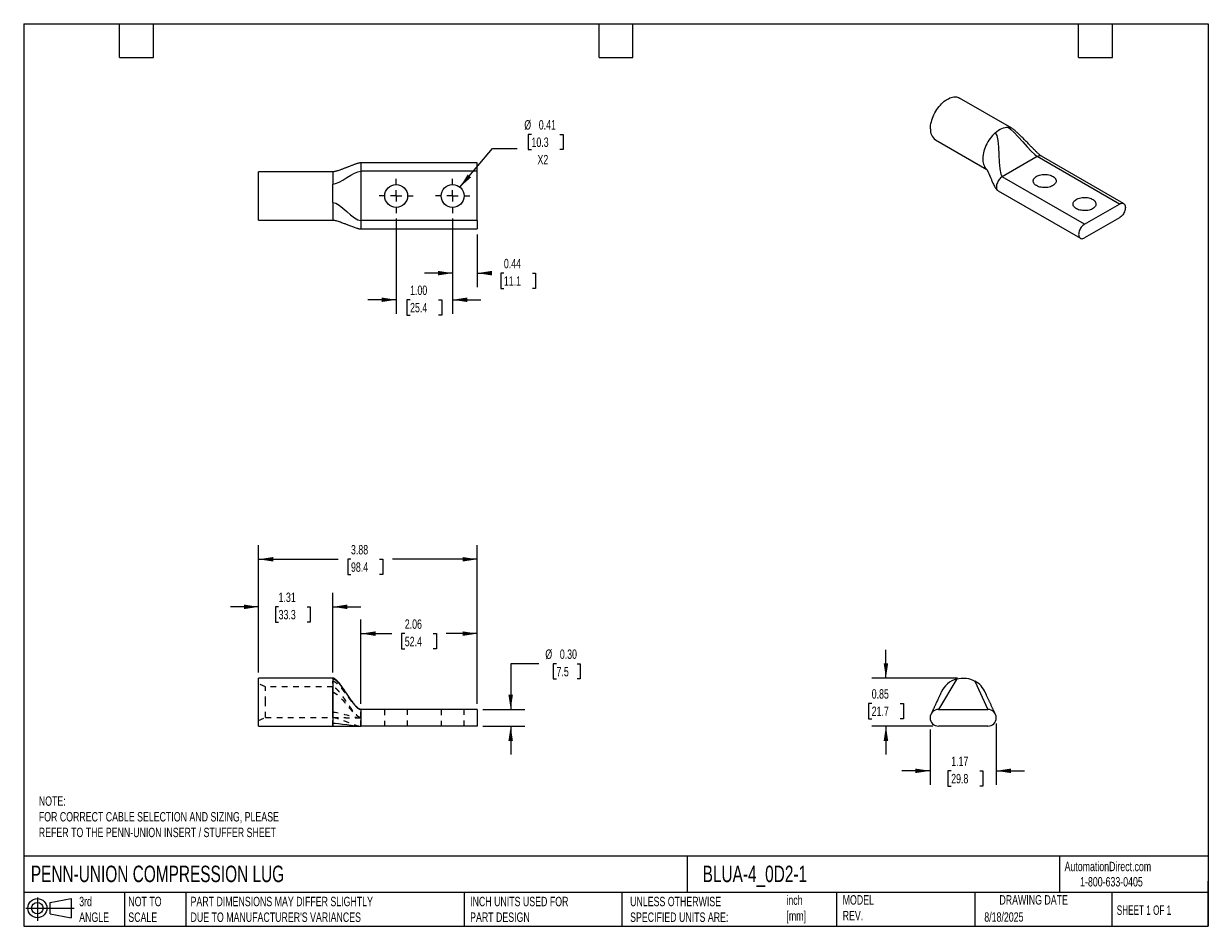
# Model space of a CAD drawing. Header units: inches. Extents: x 0.5 to 21.5, y 0.5 to 16.5.
import ezdxf

# ---------------------------------------------------------------- set-up
doc = ezdxf.new("R2010")
doc.units = ezdxf.units.IN
doc.header["$LTSCALE"] = 2
doc.header["$MEASUREMENT"] = 0
for name, pattern in [('SLD-Center', [0.75, 0.6, -0.05, 0.05, -0.05]), ('SLD-Dashed', [0.075, 0.05, -0.025]), ('SLD-Solid', [0])]:
    doc.linetypes.add(name, pattern=pattern)
for name, color, linetype in [('CENTER', 40, 'SLD-Center'), ('HIDDEN', 102, 'SLD-Dashed'), ('SLD-DEFPOINTS', 7, 'Continuous')]:
    doc.layers.add(name, color=color, linetype=linetype)
doc.layers.add('DIMENSIONS', color=140, linetype='SLD-Solid', lineweight=25)
doc.layers.add('TEXT', color=140, linetype='SLD-Solid', lineweight=25)
doc.styles.add('SLDTEXTSTYLE0', font='TXT', dxfattribs={"width": 0.7})
doc.styles.add('SLDTEXTSTYLE1', font='TXT', dxfattribs={"width": 0.65})
doc.dimstyles.new('SLDDIMSTYLE0', dxfattribs={"dimtxt": 0.169922, "dimasz": 0.26, "dimexe": 0, "dimexo": 0.0625, "dimgap": 0.04248, "dimtad": 0, "dimtih": 1, "dimtoh": 1, "dimrnd": 1e-09, "dimzin": 12, "dimdsep": 46, "dimtxsty": 'SLDTEXTSTYLE0', "dimsah": 1, "dimcen": 0.09, "dimadec": 0, "dimazin": 3, "dimtfac": 1, "dimtmove": 0, "dimatfit": 0, "dimfxl": 0, "dimfrac": 2, "dimtolj": 1, "dimtzin": 12, "dimarcsym": 0})
doc.dimstyles.new('SLDDIMSTYLE1', dxfattribs={"dimtxt": 0.169922, "dimasz": 0.26, "dimexe": 0, "dimexo": 0.0625, "dimgap": 0.04248, "dimtad": 0, "dimtih": 1, "dimtoh": 1, "dimrnd": 1e-09, "dimzin": 12, "dimdsep": 46, "dimtxsty": 'SLDTEXTSTYLE0', "dimsah": 1, "dimcen": 0.09, "dimadec": 0, "dimazin": 3, "dimtfac": 1, "dimtofl": 0, "dimtmove": 0, "dimatfit": 3, "dimfxl": 0, "dimfrac": 2, "dimtolj": 1, "dimtzin": 12, "dimarcsym": 0})
doc.dimstyles.new('SLDDIMSTYLE2', dxfattribs={"dimtxt": 0.169922, "dimasz": 0.26, "dimexe": 0, "dimexo": 0.0625, "dimgap": 0.04248, "dimtad": 0, "dimtih": 1, "dimtoh": 1, "dimrnd": 1e-09, "dimzin": 0, "dimdsep": 46, "dimtxsty": 'SLDTEXTSTYLE0', "dimsah": 1, "dimcen": 0.09, "dimadec": 0, "dimazin": 0, "dimtfac": 1, "dimtmove": 0, "dimatfit": 0, "dimfxl": 0, "dimfrac": 2, "dimtolj": 1, "dimtzin": 12, "dimarcsym": 0})
doc.dimstyles.new('SLDDIMSTYLE3', dxfattribs={"dimtxt": 0.169922, "dimasz": 0.26, "dimexe": 0, "dimexo": 0.0625, "dimgap": 0.04248, "dimtad": 0, "dimtih": 1, "dimtoh": 1, "dimrnd": 1e-09, "dimdsep": 46, "dimtxsty": 'SLDTEXTSTYLE0', "dimsah": 1, "dimcen": 0.09, "dimadec": 0, "dimazin": 2, "dimtfac": 1, "dimtmove": 0, "dimatfit": 0, "dimfxl": 0, "dimfrac": 2, "dimtolj": 1, "dimtzin": 12, "dimarcsym": 0})
doc.dimstyles.new('SLDDIMSTYLE4', dxfattribs={"dimtxt": 0.169922, "dimasz": 0.26, "dimexe": 0, "dimexo": 0.0625, "dimgap": 0.04248, "dimtad": 0, "dimtih": 1, "dimtoh": 1, "dimrnd": 1e-09, "dimzin": 4, "dimdsep": 46, "dimtxsty": 'SLDTEXTSTYLE0', "dimsah": 1, "dimcen": 0.09, "dimadec": 0, "dimazin": 1, "dimtfac": 1, "dimtmove": 0, "dimatfit": 0, "dimfxl": 0, "dimfrac": 2, "dimtolj": 1, "dimtzin": 12, "dimarcsym": 0})
doc.dimstyles.new('SLDDIMSTYLE5', dxfattribs={"dimtxt": 0.169922, "dimasz": 0.26, "dimexe": 0, "dimexo": 0.0625, "dimgap": 0.04248, "dimtad": 0, "dimtih": 1, "dimtoh": 1, "dimrnd": 1e-09, "dimdsep": 46, "dimtxsty": 'SLDTEXTSTYLE0', "dimsah": 1, "dimcen": 0, "dimadec": 0, "dimazin": 2, "dimtfac": 1, "dimtofl": 0, "dimtmove": 0, "dimatfit": 3, "dimfxl": 0, "dimfrac": 2, "dimtolj": 1, "dimtzin": 12, "dimarcsym": 0})

# ---------------------------------------------------------------- blocks, each defined once
blk = doc.blocks.new('Block11')
at = {"color": 7, "linetype": 'SLD-Solid', "lineweight": 18}
for p, q in [((0, 0.227), (0.856, 0.227)), ((0.204, 0.418), (0.204, 0)), ((0.431, 0.328), (0.801, 0.396)), ((0.431, 0.126), (0.431, 0.328)), ((0.801, 0.396), (0.801, 0.058)), ((0.431, 0.126), (0.801, 0.058))]:
    blk.add_line(p, q, dxfattribs=at)
for radius in [0.169, 0.101]:
    blk.add_circle((0.204, 0.227), radius, dxfattribs=at)
blk = doc.blocks.new('Block12')
at = {"layer": 'SLD-DEFPOINTS'}
blk.add_blockref('Block11', (0, 0), dxfattribs=at)
blk = doc.blocks.new('_D')
at = {"layer": 'DIMENSIONS'}
for p, q in [((4.665, 5.001), (4.665, 6.413)), ((5.978, 5.001), (5.978, 6.413)), ((4.665, 6.163), (4.165, 6.163)), ((5.019, 6.163), (4.962, 6.163)), ((4.962, 6.163), (4.962, 5.893)), ((5.524, 6.163), (5.581, 6.163)), ((5.581, 6.163), (5.581, 5.893)), ((5.978, 6.163), (6.478, 6.163)), ((4.962, 5.893), (5.019, 5.893)), ((5.581, 5.893), (5.524, 5.893))]:
    blk.add_line(p, q, dxfattribs=at)
for points in [[(4.665, 6.163), (4.405, 6.203), (4.405, 6.123)], [(5.978, 6.163), (6.238, 6.123), (6.238, 6.203)]]:
    blk.add_solid(points, dxfattribs=at)
at = {"layer": 'DIMENSIONS', "char_height": 0.1667, "attachment_point": 1, "style": 'SLDTEXTSTYLE0'}
for s, insert in [('1.31', (5.019, 6.416)), ('33.3', (5.019, 6.108))]:
    blk.add_mtext(s, dxfattribs=dict(at, insert=insert))
blk = doc.blocks.new('_D_1')
at = {"layer": 'DIMENSIONS'}
for p, q in [((6.478, 4.444), (6.478, 5.938)), ((8.54, 4.444), (8.54, 5.938)), ((6.478, 5.688), (7.026, 5.688)), ((7.256, 5.688), (7.199, 5.688)), ((7.199, 5.688), (7.199, 5.417)), ((7.761, 5.688), (7.818, 5.688)), ((7.818, 5.688), (7.818, 5.417)), ((8.54, 5.688), (7.991, 5.688)), ((7.199, 5.417), (7.256, 5.417)), ((7.818, 5.417), (7.761, 5.417))]:
    blk.add_line(p, q, dxfattribs=at)
for points in [[(6.478, 5.688), (6.738, 5.648), (6.738, 5.728)], [(8.54, 5.688), (8.28, 5.728), (8.28, 5.648)]]:
    blk.add_solid(points, dxfattribs=at)
at = {"layer": 'DIMENSIONS', "char_height": 0.1667, "attachment_point": 1, "style": 'SLDTEXTSTYLE0'}
for s, insert in [('2.06', (7.256, 5.94)), ('52.4', (7.256, 5.632))]:
    blk.add_mtext(s, dxfattribs=dict(at, insert=insert))
blk = doc.blocks.new('_D_2')
at = {"layer": 'DIMENSIONS'}
for p, q in [((4.665, 5.001), (4.665, 7.256)), ((8.54, 4.444), (8.54, 7.256)), ((4.665, 7.006), (6.072, 7.006)), ((6.302, 7.006), (6.245, 7.006)), ((6.245, 7.006), (6.245, 6.736)), ((6.807, 7.006), (6.864, 7.006)), ((6.864, 7.006), (6.864, 6.736)), ((8.54, 7.006), (7.037, 7.006)), ((6.245, 6.736), (6.302, 6.736)), ((6.864, 6.736), (6.807, 6.736))]:
    blk.add_line(p, q, dxfattribs=at)
for points in [[(4.665, 7.006), (4.925, 6.966), (4.925, 7.046)], [(8.54, 7.006), (8.28, 7.046), (8.28, 6.966)]]:
    blk.add_solid(points, dxfattribs=at)
at = {"layer": 'DIMENSIONS', "char_height": 0.1667, "attachment_point": 1, "style": 'SLDTEXTSTYLE0'}
for s, insert in [('3.88', (6.302, 7.259)), ('98.4', (6.302, 6.951))]:
    blk.add_mtext(s, dxfattribs=dict(at, insert=insert))
blk = doc.blocks.new('_D_3')
at = {"layer": 'DIMENSIONS'}
for p, q in [((9.633, 5.154), (9.133, 5.154)), ((9.133, 5.154), (9.133, 4.344)), ((9.946, 5.154), (9.889, 5.154)), ((9.889, 5.154), (9.889, 4.884)), ((10.31, 5.154), (10.367, 5.154)), ((10.367, 5.154), (10.367, 4.884)), ((9.889, 4.884), (9.946, 4.884)), ((10.367, 4.884), (10.31, 4.884)), ((8.64, 4.344), (9.383, 4.344)), ((8.64, 4.047), (9.383, 4.047)), ((9.133, 4.047), (9.133, 3.547))]:
    blk.add_line(p, q, dxfattribs=at)
for points in [[(9.133, 4.344), (9.173, 4.604), (9.093, 4.604)], [(9.133, 4.047), (9.093, 3.787), (9.173, 3.787)]]:
    blk.add_solid(points, dxfattribs=at)
at = {"layer": 'DIMENSIONS', "char_height": 0.1667, "attachment_point": 1, "style": 'SLDTEXTSTYLE0'}
for s, insert in [('%%c', (9.747, 5.407)), ('0.30', (10.004, 5.407)), ('7.5', (9.946, 5.099))]:
    blk.add_mtext(s, dxfattribs=dict(at, insert=insert))
blk = doc.blocks.new('_D_4')
at = {"layer": 'DIMENSIONS'}
for p, q in [((15.785, 4.901), (15.785, 5.401)), ((17.054, 4.901), (15.535, 4.901)), ((15.533, 4.451), (15.476, 4.451)), ((15.476, 4.451), (15.476, 4.18)), ((16.038, 4.451), (16.095, 4.451)), ((16.095, 4.451), (16.095, 4.18)), ((15.476, 4.18), (15.533, 4.18)), ((16.617, 4.047), (15.535, 4.047)), ((15.785, 4.047), (15.785, 3.547)), ((16.095, 4.18), (16.038, 4.18))]:
    blk.add_line(p, q, dxfattribs=at)
for points in [[(15.785, 4.901), (15.825, 5.161), (15.745, 5.161)], [(15.785, 4.047), (15.745, 3.787), (15.825, 3.787)]]:
    blk.add_solid(points, dxfattribs=at)
at = {"layer": 'DIMENSIONS', "char_height": 0.1667, "attachment_point": 1, "style": 'SLDTEXTSTYLE0'}
for s, insert in [('0.85', (15.533, 4.703)), ('21.7', (15.533, 4.395))]:
    blk.add_mtext(s, dxfattribs=dict(at, insert=insert))
blk = doc.blocks.new('_D_5')
at = {"layer": 'DIMENSIONS'}
for p, q in [((17.74, 4.096), (17.74, 3.006)), ((16.568, 3.987), (16.568, 3.006)), ((16.568, 3.256), (16.068, 3.256)), ((16.942, 3.256), (16.885, 3.256)), ((16.885, 3.256), (16.885, 2.986)), ((17.447, 3.256), (17.504, 3.256)), ((17.504, 3.256), (17.504, 2.986)), ((17.74, 3.256), (18.24, 3.256)), ((16.885, 2.986), (16.942, 2.986)), ((17.504, 2.986), (17.447, 2.986))]:
    blk.add_line(p, q, dxfattribs=at)
for points in [[(16.568, 3.256), (16.308, 3.296), (16.308, 3.216)], [(17.74, 3.256), (18, 3.216), (18, 3.296)]]:
    blk.add_solid(points, dxfattribs=at)
at = {"layer": 'DIMENSIONS', "char_height": 0.1667, "attachment_point": 1, "style": 'SLDTEXTSTYLE0'}
for s, insert in [('1.17', (16.942, 3.509)), ('29.8', (16.942, 3.201))]:
    blk.add_mtext(s, dxfattribs=dict(at, insert=insert))
blk = doc.blocks.new('_D_6')
at = {"layer": 'DIMENSIONS'}
for p, q in [((8.103, 13.044), (8.103, 11.828)), ((8.54, 12.761), (8.54, 11.828)), ((8.103, 12.078), (7.603, 12.078)), ((8.54, 12.078), (8.782, 12.078)), ((9.013, 12.078), (8.956, 12.078)), ((8.956, 12.078), (8.956, 11.808)), ((9.518, 12.078), (9.575, 12.078)), ((9.575, 12.078), (9.575, 11.808)), ((8.956, 11.808), (9.013, 11.808)), ((9.575, 11.808), (9.518, 11.808))]:
    blk.add_line(p, q, dxfattribs=at)
for points in [[(8.103, 12.078), (7.843, 12.118), (7.843, 12.038)], [(8.54, 12.078), (8.8, 12.038), (8.8, 12.118)]]:
    blk.add_solid(points, dxfattribs=at)
at = {"layer": 'DIMENSIONS', "char_height": 0.1667, "attachment_point": 1, "style": 'SLDTEXTSTYLE0'}
for s, insert in [('0.44', (9.013, 12.331)), ('11.1', (9.013, 12.023))]:
    blk.add_mtext(s, dxfattribs=dict(at, insert=insert))
blk = doc.blocks.new('_D_7')
at = {"layer": 'DIMENSIONS'}
for p, q in [((7.103, 13.044), (7.103, 11.356)), ((8.103, 13.044), (8.103, 11.356)), ((7.103, 11.606), (6.603, 11.606)), ((7.35, 11.606), (7.293, 11.606)), ((7.293, 11.606), (7.293, 11.335)), ((7.855, 11.606), (7.912, 11.606)), ((7.912, 11.606), (7.912, 11.335)), ((8.103, 11.606), (8.603, 11.606)), ((7.293, 11.335), (7.35, 11.335)), ((7.912, 11.335), (7.855, 11.335))]:
    blk.add_line(p, q, dxfattribs=at)
for points in [[(7.103, 11.606), (6.843, 11.646), (6.843, 11.566)], [(8.103, 11.606), (8.363, 11.566), (8.363, 11.646)]]:
    blk.add_solid(points, dxfattribs=at)
at = {"layer": 'DIMENSIONS', "char_height": 0.1667, "attachment_point": 1, "style": 'SLDTEXTSTYLE0'}
for s, insert in [('1.00', (7.35, 11.858)), ('25.4', (7.35, 11.55))]:
    blk.add_mtext(s, dxfattribs=dict(at, insert=insert))
blk = doc.blocks.new('_D_8')
at = {"layer": 'DIMENSIONS'}
for p, q in [((9.502, 14.537), (9.445, 14.537)), ((9.445, 14.537), (9.445, 14.267)), ((10.007, 14.537), (10.064, 14.537)), ((10.064, 14.537), (10.064, 14.267)), ((8.233, 13.603), (8.812, 14.29)), ((8.812, 14.29), (9.249, 14.29)), ((9.445, 14.267), (9.502, 14.267)), ((10.064, 14.267), (10.007, 14.267))]:
    blk.add_line(p, q, dxfattribs=at)
blk.add_solid([(8.233, 13.603), (8.431, 13.776), (8.37, 13.827)], dxfattribs=at)
at = {"layer": 'DIMENSIONS', "char_height": 0.1667, "attachment_point": 1, "style": 'SLDTEXTSTYLE0'}
for s, insert in [('%%c', (9.374, 14.79)), ('0.41', (9.631, 14.79)), ('10.3', (9.502, 14.482)), ('X2', (9.608, 14.174))]:
    blk.add_mtext(s, dxfattribs=dict(at, insert=insert))
blk = doc.blocks.new('SW_CENTERMARKSYMBOL_0')
at = {"layer": 'CENTER', "color": 0}
for p, q in [((0, 0.2), (0, 0.303125)), ((-0.2, 0), (-0.303125, 0)), ((0, 0), (-0.1, 0)), ((0, 0), (0, 0.1)), ((0, 0), (0, -0.1)), ((0, 0), (0.1, 0)), ((0.2, 0), (0.303125, 0)), ((0, -0.2), (0, -0.303125))]:
    blk.add_line(p, q, dxfattribs=at)
blk = doc.blocks.new('SW_CENTERMARKSYMBOL_1')
at = {"layer": 'CENTER', "color": 0}
for p, q in [((0, 0.2), (0, 0.303125)), ((-0.2, 0), (-0.303125, 0)), ((0, 0), (-0.1, 0)), ((0, 0), (0, 0.1)), ((0, 0), (0, -0.1)), ((0, 0), (0.1, 0)), ((0.2, 0), (0.303125, 0)), ((0, -0.2), (0, -0.303125))]:
    blk.add_line(p, q, dxfattribs=at)

msp = doc.modelspace()

# ---------------------------------------------------------------- linework, layer by layer
for p, q in [((18.017, 14.647), (17.089, 15.182)), ((16.662, 14.443), (17.573, 13.917)), ((18.467, 14.145), (17.848, 13.788)), ((19.925, 13.303), (18.467, 14.145)), ((19.999, 13.311), (18.541, 14.153)), ((5.978, 13.874), (4.665, 13.874)), ((4.665, 13.02), (4.665, 13.874)), ((5.978, 13.874), (5.978, 13.657)), ((8.54, 14.033), (6.478, 14.033)), ((6.478, 14.033), (6.478, 13.885)), ((6.478, 13.885), (6.478, 13.01)), ((8.54, 13.885), (6.478, 13.885)), ((8.54, 13.885), (8.54, 14.033)), ((8.54, 13.01), (8.54, 13.885)), ((19.306, 12.946), (17.848, 13.788)), ((17.774, 13.538), (19.232, 12.696)), ((5.978, 13.332), (5.978, 13.02)), ((19.306, 12.946), (19.925, 13.303)), ((4.665, 13.02), (5.978, 13.02)), ((19.925, 13.061), (19.306, 12.704)), ((8.54, 13.01), (6.478, 13.01)), ((6.478, 13.01), (6.478, 12.861)), ((6.478, 12.861), (8.54, 12.861)), ((8.54, 13.01), (8.54, 12.861)), ((5.978, 4.901), (4.665, 4.901)), ((4.665, 4.474), (4.665, 4.901)), ((5.978, 4.901), (5.978, 4.901)), ((5.978, 4.886), (5.978, 4.102)), ((4.665, 4.047), (4.665, 4.474)), ((6.478, 4.344), (6.478, 4.047)), ((8.54, 4.344), (6.478, 4.344)), ((8.54, 4.344), (8.54, 4.047)), ((16.717, 4.344), (17.592, 4.344)), ((4.665, 4.047), (5.978, 4.047)), ((5.978, 4.102), (5.978, 4.047)), ((8.54, 4.047), (6.478, 4.047)), ((17.592, 4.047), (16.717, 4.047))]:
    msp.add_line(p, q)
at = {"flags": 128}
for points in [[(16.574, 14.638), (16.575, 14.667), (16.578, 14.697), (16.583, 14.728), (16.59, 14.759), (16.598, 14.791), (16.609, 14.823), (16.622, 14.855), (16.636, 14.886), (16.651, 14.917), (16.669, 14.947), (16.687, 14.977), (16.707, 15.005), (16.728, 15.032), (16.75, 15.057), (16.773, 15.081), (16.796, 15.103), (16.82, 15.124), (16.845, 15.142), (16.869, 15.158), (16.894, 15.171), (16.919, 15.183), (16.943, 15.191), (16.966, 15.198), (16.99, 15.201), (17.012, 15.202), (17.034, 15.201), (17.054, 15.197), (17.073, 15.19), (17.089, 15.182)], [(17.722, 14.566), (17.698, 14.543), (17.675, 14.518), (17.652, 14.491), (17.631, 14.463), (17.611, 14.434), (17.592, 14.403), (17.575, 14.372), (17.559, 14.34), (17.545, 14.307), (17.533, 14.274), (17.522, 14.242), (17.514, 14.209), (17.508, 14.177), (17.504, 14.146), (17.502, 14.115), (17.502, 14.086), (17.504, 14.058), (17.509, 14.032), (17.515, 14.007), (17.524, 13.985), (17.534, 13.964), (17.547, 13.946), (17.561, 13.929), (17.568, 13.923)], [(17.848, 13.788), (17.833, 13.778), (17.818, 13.766), (17.804, 13.752), (17.791, 13.736), (17.779, 13.719), (17.768, 13.7), (17.76, 13.681), (17.752, 13.662), (17.747, 13.643), (17.744, 13.624), (17.743, 13.606), (17.744, 13.59), (17.747, 13.574), (17.752, 13.561), (17.76, 13.55), (17.768, 13.542), (17.774, 13.538)], [(18.455, 13.629), (18.439, 13.639), (18.426, 13.65), (18.414, 13.663), (18.406, 13.676), (18.4, 13.689), (18.397, 13.703), (18.396, 13.717), (18.399, 13.73), (18.404, 13.744), (18.412, 13.757), (18.423, 13.77), (18.436, 13.781), (18.451, 13.792), (18.469, 13.801), (18.488, 13.81), (18.509, 13.817), (18.531, 13.822), (18.554, 13.826), (18.578, 13.828), (18.602, 13.829), (18.626, 13.828), (18.65, 13.825), (18.673, 13.821), (18.695, 13.815), (18.715, 13.808), (18.734, 13.799), (18.751, 13.789), (18.766, 13.778), (18.778, 13.767), (18.788, 13.754), (18.796, 13.741), (18.8, 13.727), (18.802, 13.713), (18.801, 13.699), (18.797, 13.686), (18.791, 13.672), (18.781, 13.659), (18.769, 13.647), (18.755, 13.636), (18.738, 13.626), (18.72, 13.617), (18.7, 13.61), (18.678, 13.603), (18.656, 13.599), (18.632, 13.596), (18.608, 13.594), (18.584, 13.595), (18.56, 13.596), (18.537, 13.6), (18.514, 13.605), (18.493, 13.611), (18.473, 13.619), (18.455, 13.629)], [(19.163, 13.22), (19.147, 13.231), (19.133, 13.242), (19.122, 13.254), (19.113, 13.267), (19.107, 13.281), (19.104, 13.295), (19.103, 13.308), (19.106, 13.322), (19.111, 13.336), (19.119, 13.349), (19.13, 13.361), (19.143, 13.373), (19.158, 13.384), (19.176, 13.393), (19.195, 13.401), (19.216, 13.408), (19.238, 13.414), (19.261, 13.418), (19.285, 13.42), (19.309, 13.42), (19.333, 13.419), (19.357, 13.417), (19.38, 13.413), (19.402, 13.407), (19.422, 13.4), (19.441, 13.391), (19.458, 13.381), (19.473, 13.37), (19.486, 13.358), (19.496, 13.346), (19.503, 13.332), (19.508, 13.319), (19.509, 13.305), (19.508, 13.291), (19.504, 13.277), (19.498, 13.264), (19.488, 13.251), (19.476, 13.239), (19.462, 13.228), (19.446, 13.218), (19.427, 13.209), (19.407, 13.201), (19.385, 13.195), (19.363, 13.191), (19.339, 13.188), (19.315, 13.186), (19.291, 13.186), (19.267, 13.188), (19.244, 13.192), (19.222, 13.197), (19.2, 13.203), (19.181, 13.211), (19.163, 13.22)], [(19.925, 13.303), (19.94, 13.311), (19.955, 13.315), (19.969, 13.317), (19.982, 13.317), (19.994, 13.313), (20.004, 13.307), (20.013, 13.299), (20.02, 13.288), (20.026, 13.274), (20.029, 13.259), (20.03, 13.243), (20.029, 13.225), (20.026, 13.206), (20.02, 13.187), (20.013, 13.167), (20.004, 13.148), (19.994, 13.13), (19.982, 13.113), (19.969, 13.097), (19.955, 13.083), (19.94, 13.071), (19.925, 13.061)], [(19.306, 12.946), (19.291, 12.936), (19.277, 12.924), (19.263, 12.91), (19.249, 12.894), (19.237, 12.877), (19.227, 12.858), (19.218, 12.839), (19.211, 12.82), (19.206, 12.801), (19.202, 12.782), (19.201, 12.764), (19.202, 12.748), (19.206, 12.733), (19.211, 12.719), (19.218, 12.708), (19.227, 12.7), (19.237, 12.694), (19.249, 12.69), (19.263, 12.689), (19.277, 12.691), (19.291, 12.696), (19.306, 12.704)]]:
    msp.add_lwpolyline(points, dxfattribs=at)
for centre in [(7.103, 13.447), (8.103, 13.447)]:
    msp.add_circle(centre, 0.203)
for centre, radius, start, end in [((16.787, 14.617), 0.214, 174.2594, 234.4284), ((17.942, 14.516), 0.151, 60.2845, 86.4124), ((18.51, 14.085), 0.074, 65.3866, 125.9239), ((17.154, 4.474), 0.427, 105.6037, 156.2261), ((17.154, 4.474), 0.427, 23.555, 60.6037), ((16.717, 4.196), 0.148, 90, 270), ((17.592, 4.196), 0.148, 270, 90)]:
    msp.add_arc(centre, radius, start, end)
for points, knots in [([(17.722, 14.566), (17.76, 14.6), (17.801, 14.627), (17.879, 14.661), (17.917, 14.669), (17.952, 14.666)], [0, 0, 0, 0, 0.5, 0.5, 1, 1, 1, 1]), ([(18.541, 14.152), (18.539, 14.154), (18.534, 14.157), (18.522, 14.166), (18.506, 14.179), (18.487, 14.196), (18.469, 14.213), (18.453, 14.229), (18.437, 14.245), (18.412, 14.269), (18.377, 14.304), (18.333, 14.35), (18.285, 14.399), (18.235, 14.449), (18.186, 14.499), (18.149, 14.536), (18.123, 14.56), (18.109, 14.573), (18.096, 14.586), (18.081, 14.599), (18.063, 14.614), (18.042, 14.631), (18.026, 14.641), (18.017, 14.647)], [0, 0, 0, 0, 0.01706, 0.033662, 0.066769, 0.104781, 0.136906, 0.165168, 0.195771, 0.228666, 0.309329, 0.398717, 0.491547, 0.594603, 0.692658, 0.782314, 0.810242, 0.836859, 0.862065, 0.886611, 0.918774, 0.958131, 1, 1, 1, 1]), ([(6.478, 14.033), (6.472, 14.033), (6.457, 14.032), (6.434, 14.027), (6.412, 14.021), (6.392, 14.015), (6.375, 14.009), (6.348, 13.999), (6.31, 13.984), (6.27, 13.968), (6.24, 13.956), (6.22, 13.948), (6.199, 13.94), (6.177, 13.932), (6.154, 13.923), (6.129, 13.913), (6.101, 13.904), (6.074, 13.894), (6.047, 13.886), (6.023, 13.88), (6, 13.876), (5.985, 13.875), (5.978, 13.874)], [0, 0, 0, 0, 0.0297284, 0.0744376, 0.1191493, 0.1592748, 0.1928774, 0.2266827, 0.3285188, 0.4341761, 0.4775316, 0.5212144, 0.5649278, 0.6083814, 0.6588613, 0.7103592, 0.7685809, 0.8308194, 0.877882, 0.9230663, 0.96424, 1, 1, 1, 1]), ([(17.569, 13.924), (17.569, 13.924), (17.569, 13.924), (17.57, 13.921), (17.574, 13.915), (17.58, 13.904), (17.587, 13.89), (17.595, 13.874), (17.601, 13.859), (17.608, 13.844), (17.615, 13.828), (17.626, 13.804), (17.64, 13.77), (17.66, 13.723), (17.679, 13.678), (17.699, 13.637), (17.714, 13.608), (17.727, 13.587), (17.738, 13.571), (17.75, 13.557), (17.762, 13.546), (17.77, 13.541), (17.773, 13.538)], [0, 0, 0, 0, 0.022469, 0.054925, 0.091243, 0.133018, 0.18735, 0.229657, 0.266047, 0.303015, 0.341564, 0.382623, 0.472523, 0.576615, 0.691308, 0.77393, 0.845009, 0.876228, 0.908828, 0.951744, 0.975501, 1, 1, 1, 1]), ([(5.978, 13.332), (5.978, 13.386), (5.978, 13.443), (5.978, 13.554), (5.978, 13.608), (5.978, 13.657)], [0, 0, 0, 0, 0.5, 0.5, 1, 1, 1, 1]), ([(5.978, 13.02), (5.983, 13.02), (5.999, 13.019), (6.025, 13.014), (6.058, 13.005), (6.094, 12.993), (6.131, 12.979), (6.164, 12.967), (6.193, 12.956), (6.219, 12.945), (6.247, 12.934), (6.278, 12.922), (6.311, 12.909), (6.343, 12.897), (6.374, 12.885), (6.401, 12.877), (6.424, 12.87), (6.442, 12.866), (6.46, 12.862), (6.472, 12.862), (6.478, 12.861)], [0, 0, 0, 0, 0.028845, 0.080238, 0.138512, 0.219929, 0.298467, 0.368725, 0.427501, 0.481423, 0.535575, 0.607241, 0.677129, 0.744592, 0.803939, 0.871768, 0.906532, 0.940244, 0.971646, 1, 1, 1, 1]), ([(6.478, 4.344), (6.473, 4.345), (6.462, 4.346), (6.443, 4.355), (6.421, 4.371), (6.398, 4.392), (6.38, 4.412), (6.366, 4.428), (6.355, 4.442), (6.344, 4.456), (6.328, 4.478), (6.307, 4.505), (6.281, 4.543), (6.259, 4.576), (6.241, 4.603), (6.227, 4.624), (6.211, 4.647), (6.194, 4.673), (6.174, 4.703), (6.147, 4.742), (6.113, 4.789), (6.078, 4.832), (6.048, 4.864), (6.025, 4.883), (6.005, 4.895), (5.989, 4.9), (5.981, 4.901), (5.978, 4.901)], [0, 0, 0, 0, 0.020045, 0.040753, 0.083271, 0.123705, 0.158043, 0.184633, 0.209281, 0.233865, 0.258223, 0.321239, 0.38283, 0.444313, 0.47517, 0.506116, 0.539476, 0.579385, 0.625772, 0.677985, 0.764346, 0.853827, 0.896538, 0.935826, 0.970313, 0.985661, 1, 1, 1, 1]), ([(5.978, 4.886), (5.978, 4.89), (5.978, 4.899), (5.978, 4.9), (5.978, 4.901)], [0, 0, 0, 0, 0.52682, 1, 1, 1, 1]), ([(17.04, 4.886), (17.093, 4.901), (17.15, 4.905), (17.261, 4.892), (17.315, 4.874), (17.364, 4.846)], [0, 0, 0, 0, 0.5, 0.5, 1, 1, 1, 1]), ([(16.764, 4.647), (16.764, 4.647), (16.764, 4.647), (16.762, 4.644), (16.758, 4.634), (16.75, 4.617), (16.741, 4.598), (16.733, 4.581), (16.726, 4.565), (16.719, 4.549), (16.709, 4.529), (16.697, 4.503), (16.684, 4.473), (16.672, 4.448), (16.663, 4.429), (16.655, 4.413), (16.647, 4.395), (16.638, 4.376), (16.631, 4.36), (16.625, 4.348), (16.622, 4.341), (16.618, 4.333), (16.615, 4.326), (16.61, 4.316), (16.604, 4.303), (16.597, 4.289), (16.592, 4.278), (16.588, 4.27), (16.586, 4.266), (16.586, 4.266), (16.586, 4.266)], [0, 0, 0, 0, 0.007528, 0.026606, 0.067382, 0.122713, 0.174293, 0.216861, 0.250881, 0.287088, 0.326324, 0.394006, 0.466001, 0.52649, 0.563363, 0.596936, 0.63797, 0.684354, 0.727775, 0.747963, 0.76679, 0.784171, 0.800143, 0.818228, 0.85503, 0.904295, 0.931554, 0.959141, 0.986107, 1, 1, 1, 1]), ([(17.722, 4.267), (17.722, 4.267), (17.722, 4.267), (17.72, 4.273), (17.714, 4.284), (17.706, 4.301), (17.698, 4.319), (17.689, 4.337), (17.68, 4.357), (17.67, 4.379), (17.659, 4.402), (17.648, 4.426), (17.637, 4.449), (17.627, 4.471), (17.617, 4.491), (17.608, 4.512), (17.598, 4.533), (17.587, 4.557), (17.576, 4.58), (17.567, 4.599), (17.56, 4.615), (17.553, 4.63), (17.548, 4.641), (17.546, 4.646), (17.546, 4.645), (17.546, 4.645)], [0, 0, 0, 0, 0.012063, 0.036664, 0.087933, 0.137132, 0.17849, 0.224788, 0.269074, 0.3195, 0.374073, 0.428027, 0.480528, 0.530292, 0.580065, 0.621201, 0.669697, 0.729539, 0.78739, 0.837533, 0.870068, 0.914637, 0.964748, 0.989617, 1, 1, 1, 1]), ([(5.978, 4.047), (5.985, 4.047), (6.003, 4.047), (6.036, 4.047), (6.076, 4.047), (6.123, 4.047), (6.176, 4.047), (6.233, 4.047), (6.282, 4.047), (6.322, 4.047), (6.35, 4.047), (6.374, 4.047), (6.393, 4.047), (6.408, 4.047), (6.42, 4.047), (6.435, 4.047), (6.448, 4.047), (6.46, 4.047), (6.47, 4.047), (6.475, 4.047), (6.478, 4.047)], [0, 0, 0, 0, 0.031434, 0.072706, 0.133166, 0.203148, 0.280297, 0.362087, 0.44388, 0.487234, 0.528346, 0.567474, 0.59635, 0.625968, 0.657489, 0.691366, 0.765375, 0.84442, 0.92397, 1, 1, 1, 1])]:
    msp.add_open_spline(points, degree=3, knots=knots)
for points in [[(17.722, 14.566), (17.817, 14.511), (17.753, 13.843), (17.848, 13.788)], [(17.952, 14.666), (18.04, 14.616), (18.379, 14.196), (18.467, 14.145)], [(5.978, 13.657), (6.102, 13.657), (6.353, 13.885), (6.478, 13.885)], [(5.978, 13.332), (6.112, 13.332), (6.343, 13.01), (6.478, 13.01)], [(5.978, 4.886), (6.112, 4.886), (6.343, 4.344), (6.478, 4.344)], [(17.04, 4.886), (17.04, 4.886), (16.717, 4.344), (16.717, 4.344)], [(17.364, 4.846), (17.364, 4.846), (17.592, 4.344), (17.592, 4.344)], [(5.978, 4.102), (6.07, 4.102), (6.386, 4.047), (6.478, 4.047)]]:
    msp.add_open_spline(points, degree=3)
at = {"layer": 'HIDDEN'}
for p, q in [((5.978, 4.203), (5.978, 4.846)), ((4.785, 4.745), (4.665, 4.801)), ((4.785, 4.474), (4.785, 4.745)), ((5.978, 4.745), (4.785, 4.745)), ((5.978, 4.3), (5.978, 4.649)), ((5.978, 4.649), (5.978, 4.3)), ((4.785, 4.203), (4.785, 4.474)), ((4.665, 4.147), (4.785, 4.203)), ((4.785, 4.203), (5.978, 4.203)), ((5.978, 4.3), (5.978, 4.204)), ((5.978, 4.047), (5.978, 4.203)), ((6.478, 4.201), (6.478, 4.344)), ((6.899, 4.344), (6.899, 4.047)), ((7.306, 4.047), (7.306, 4.344)), ((7.899, 4.344), (7.899, 4.047)), ((8.306, 4.047), (8.306, 4.344)), ((6.478, 4.198), (6.478, 4.193)), ((6.478, 4.047), (6.478, 4.19))]:
    msp.add_line(p, q, dxfattribs=at)
for points, knots in [([(5.978, 4.901), (5.978, 4.901), (5.978, 4.897), (5.978, 4.878), (5.978, 4.864), (5.978, 4.846)], [0, 0, 0, 0, 0.5, 0.5, 1, 1, 1, 1]), ([(5.978, 4.846), (5.984, 4.846), (5.998, 4.844), (6.017, 4.833), (6.036, 4.82), (6.06, 4.8), (6.09, 4.77), (6.128, 4.725), (6.17, 4.672), (6.215, 4.612), (6.257, 4.556), (6.295, 4.506), (6.328, 4.464), (6.36, 4.427), (6.39, 4.396), (6.417, 4.371), (6.44, 4.356), (6.455, 4.348), (6.462, 4.347), (6.463, 4.347)], [0, 0, 0, 0, 0.026335, 0.058111, 0.087582, 0.121008, 0.189766, 0.268397, 0.371426, 0.480404, 0.590651, 0.671337, 0.748128, 0.819118, 0.882521, 0.930818, 0.971361, 0.997834, 1, 1, 1, 1]), ([(6.478, 4.198), (6.472, 4.199), (6.46, 4.2), (6.439, 4.211), (6.417, 4.228), (6.393, 4.252), (6.37, 4.277), (6.337, 4.317), (6.296, 4.373), (6.254, 4.434), (6.22, 4.482), (6.196, 4.518), (6.169, 4.557), (6.138, 4.6), (6.102, 4.646), (6.07, 4.684), (6.042, 4.712), (6.02, 4.729), (6, 4.742), (5.985, 4.744), (5.978, 4.745)], [0, 0, 0, 0, 0.022741, 0.047928, 0.09012, 0.135539, 0.181481, 0.22563, 0.340572, 0.458916, 0.517128, 0.57369, 0.632871, 0.70382, 0.783264, 0.865031, 0.904083, 0.940186, 0.972204, 1, 1, 1, 1]), ([(5.978, 4.203), (5.986, 4.203), (6.006, 4.203), (6.037, 4.203), (6.071, 4.202), (6.104, 4.201), (6.135, 4.2), (6.164, 4.2), (6.192, 4.199), (6.22, 4.198), (6.247, 4.198), (6.275, 4.197), (6.303, 4.196), (6.332, 4.196), (6.36, 4.195), (6.39, 4.195), (6.421, 4.194), (6.45, 4.193), (6.469, 4.193), (6.478, 4.193)], [0, 0, 0, 0, 0.053222, 0.117607, 0.186205, 0.253958, 0.317325, 0.373946, 0.430267, 0.483543, 0.538312, 0.59406, 0.651341, 0.70831, 0.764436, 0.824388, 0.887349, 0.948276, 1, 1, 1, 1])]:
    msp.add_open_spline(points, degree=3, knots=knots, dxfattribs=at)
for points in [[(5.978, 4.649), (5.978, 4.664), (5.978, 4.691), (5.978, 4.722), (5.978, 4.741), (5.978, 4.748), (5.978, 4.741), (5.978, 4.722), (5.978, 4.691), (5.978, 4.664), (5.978, 4.649)], [(5.978, 4.649), (6.096, 4.649), (6.359, 4.198), (6.478, 4.198)], [(5.978, 4.3), (6.071, 4.3), (6.384, 4.193), (6.478, 4.193)], [(5.978, 4.203), (6.067, 4.203), (6.388, 4.047), (6.478, 4.047)]]:
    msp.add_open_spline(points, degree=3, dxfattribs=at)
at = {"layer": 'TEXT'}
for p, q in [((0.5, 16.5), (21.5, 16.5)), ((0.5, 16.5), (0.5, 0.5)), ((2.2, 15.9), (2.2, 16.5)), ((2.8, 15.9), (2.8, 16.5)), ((10.7, 15.9), (10.7, 16.5)), ((11.3, 15.9), (11.3, 16.5)), ((19.2, 15.9), (19.2, 16.5)), ((19.8, 15.9), (19.8, 16.5)), ((21.5, 16.5), (21.5, 0.5)), ((2.2, 15.9), (2.8, 15.9)), ((10.7, 15.9), (11.3, 15.9)), ((19.2, 15.9), (19.8, 15.9)), ((21.5, 1.742), (0.5, 1.742)), ((12.264, 1.742), (12.264, 1.1)), ((18.864, 1.742), (18.864, 1.1)), ((21.5, 0.5), (21.5, 1.3)), ((21.5, 1.1), (0.5, 1.1)), ((2.287, 1.1), (2.287, 0.5)), ((3.373, 1.1), (3.373, 0.5)), ((8.306, 1.1), (8.306, 0.5)), ((11.102, 1.1), (11.102, 0.5)), ((14.906, 1.1), (14.906, 0.5)), ((17.359, 1.1), (17.359, 0.5)), ((19.791, 1.1), (19.791, 0.5)), ((0.5, 0.5), (21.5, 0.5))]:
    msp.add_line(p, q, dxfattribs=at)

# ---------------------------------------------------------------- block references
at = {"layer": 'CENTER'}
for name, p in [('SW_CENTERMARKSYMBOL_0', (7.103, 13.447)), ('SW_CENTERMARKSYMBOL_1', (8.103, 13.447))]:
    msp.add_blockref(name, p, dxfattribs=at)
at = {"layer": 'SLD-DEFPOINTS'}
msp.add_blockref('Block12', (0.538, 0.595), dxfattribs=at)

# ---------------------------------------------------------------- texts
at = {"layer": 'TEXT'}
for s, insert, char_height, attachment_point, style in [('NOTE:^JFOR CORRECT CABLE SELECTION AND SIZING, PLEASE ^JREFER TO THE PENN-UNION INSERT / STUFFER SHEET', (0.768, 2.803), 0.166667, 1, 'SLDTEXTSTYLE0'), ('PENN-UNION COMPRESSION LUG', (0.627, 1.575), 0.29167, 1, 'SLDTEXTSTYLE0'), ('BLUA-4_0D2-1', (12.536, 1.575), 0.29167, 1, 'SLDTEXTSTYLE0'), ('AutomationDirect.com', (18.952, 1.644), 0.16667, 1, 'SLDTEXTSTYLE0'), ('1-800-633-0405', (19.228, 1.373), 0.16667, 1, 'SLDTEXTSTYLE0'), ('inch^J[mm]', (14.021, 1.047), 0.1667, 1, 'SLDTEXTSTYLE0'), ('MODEL ^JREV.', (15.018, 1.052), 0.16667, 1, 'SLDTEXTSTYLE0'), ('DRAWING DATE', (18.404, 1.052), 0.16667, 2, 'SLDTEXTSTYLE0'), ('3rd^JANGLE', (1.484, 1.023), 0.1667, 1, 'SLDTEXTSTYLE0'), ('NOT TO^JSCALE', (2.355, 1.023), 0.16667, 1, 'SLDTEXTSTYLE0'), ("PART DIMENSIONS MAY DIFFER SLIGHTLY ^JDUE TO MANUFACTURER'S VARIANCES", (3.458, 1.023), 0.16667, 1, 'SLDTEXTSTYLE0'), ('INCH UNITS USED FOR ^JPART DESIGN', (8.414, 1.023), 0.16667, 1, 'SLDTEXTSTYLE0'), ('UNLESS OTHERWISE ^JSPECIFIED UNITS ARE:', (11.25, 1.023), 0.16667, 1, 'SLDTEXTSTYLE0'), ('SHEET 1 OF 1', (19.877, 0.87), 0.16667, 1, 'SLDTEXTSTYLE1'), ('8/18/2025', (17.529, 0.748), 0.1667, 1, 'SLDTEXTSTYLE0')]:
    msp.add_mtext(s, dxfattribs=dict(at, insert=insert, char_height=char_height, attachment_point=attachment_point, style=style))

# ---------------------------------------------------------------- dimensions: what is measured, and where the dimension line sits
at = {"layer": 'DIMENSIONS'}
dim = msp.add_diameter_dim_2p(p1=(7.972, 13.292), p2=(8.233, 13.603), text='<>\\PX2', dimstyle='SLDDIMSTYLE5', dxfattribs=at)
dim.commit()
dim.dimension.update_dxf_attribs({"geometry": '_D_8', "text_midpoint": (9.755, 14.378), "dimtype": 163})
for base, p1, p2, dimstyle, picture, middle in [((7.103, 11.606), (8.103, 13.144), (7.103, 13.144), 'SLDDIMSTYLE4', '_D_7', (7.603, 11.606)), ((8.54, 12.078), (8.103, 13.144), (8.54, 12.861), 'SLDDIMSTYLE3', '_D_6', (9.265, 12.078)), ((8.540042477, 7.00582578), (4.665042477, 4.901310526), (8.540042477, 4.344185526), 'SLDDIMSTYLE1', '_D_2', (6.554647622, 7.00582578)), ((4.665, 6.163), (5.978, 4.901), (4.665, 4.901), 'SLDDIMSTYLE0', '_D', (5.272, 6.163)), ((6.478, 5.688), (8.54, 4.344), (6.478, 4.344), 'SLDDIMSTYLE1', '_D_1', (7.509, 5.688))]:
    dim = msp.add_linear_dim(base=base, p1=p1, p2=p2, dimstyle=dimstyle, dxfattribs=at)
    dim.commit()
    dim.dimension.update_dxf_attribs({"geometry": picture, "text_midpoint": middle, "dimtype": 160})
dim = msp.add_linear_dim(base=(9.133, 4.047), p1=(8.54, 4.344), p2=(8.54, 4.047), angle=90, text='%%c<>', dimstyle='SLDDIMSTYLE2', dxfattribs=at)
dim.commit()
dim.dimension.update_dxf_attribs({"geometry": '_D_3', "text_midpoint": (9.133, 5.154), "dimtype": 160})
for base, p1, p2, angle, dimstyle, picture, middle in [((15.785, 4.047), (17.154, 4.901), (16.717, 4.047), 90, 'SLDDIMSTYLE3', '_D_4', (15.785, 4.451)), ((17.74, 3.256), (16.568, 4.196), (17.74, 4.196), 0, 'SLDDIMSTYLE0', '_D_5', (17.195, 3.256))]:
    dim = msp.add_linear_dim(base=base, p1=p1, p2=p2, angle=angle, dimstyle=dimstyle, dxfattribs=at)
    dim.commit()
    dim.dimension.update_dxf_attribs({"geometry": picture, "text_midpoint": middle, "dimtype": 160})

doc.saveas('drawing.dxf')
